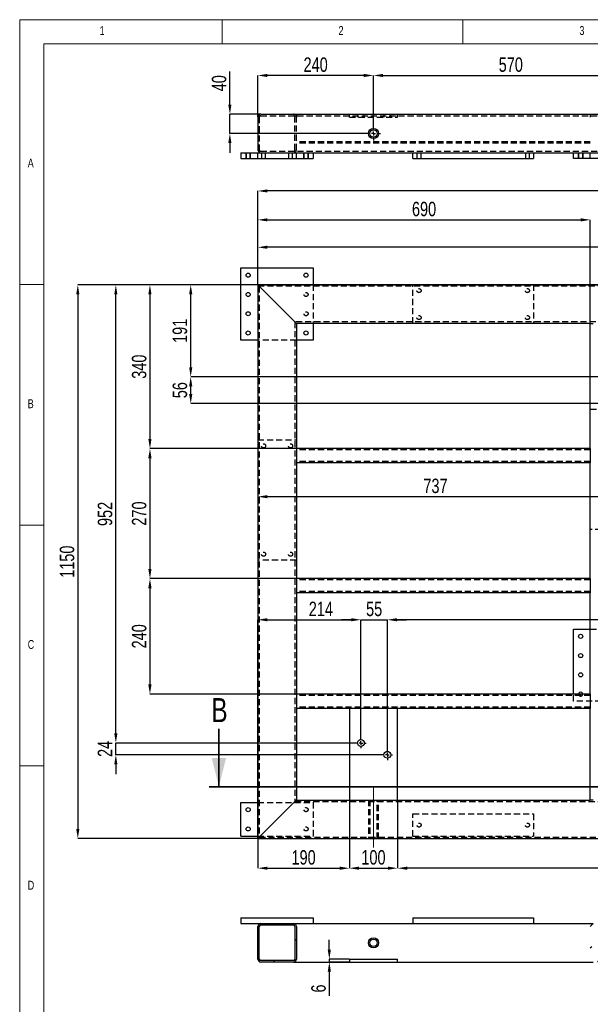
# Model space of a CAD drawing. Header units: millimetres. Extents: x 5 to 3649, y 4 to 418.
# Tile 4 of 105: x 5 to 123, y 211 to 415. Entities that reach past the tile are written whole.
import ezdxf

# ---------------------------------------------------------------- set-up
doc = ezdxf.new("R2010")
doc.units = ezdxf.units.MM
doc.header["$PDSIZE"] = -1
doc.linetypes.add('CENTERX2', pattern=[20.32, 12.7, -2.54, 2.54, -2.54])
doc.linetypes.add('HIDDEN', pattern=[1.905, 1.27, -0.635])
for name, color, linetype in [('COTES', 1, 'Continuous'), ('NOTES', 6, 'Continuous'), ('TRAIT-FINS', 9, 'Continuous'), ('TRAIT-MIXTES', 3, 'CENTERX2'), ('TRAIT-TIRET', 2, 'HIDDEN')]:
    doc.layers.add(name, color=color, linetype=linetype)
doc.layers.add('TRAIT-FORT', color=4, linetype='Continuous', lineweight=25)
doc.styles.add('SLDTEXTSTYLE0', font='TXT', dxfattribs={"width": 0.75})
doc.dimstyles.new('SLDDIMSTYLE0', dxfattribs={"dimtxt": 3, "dimasz": 2, "dimexe": 0, "dimexo": 0.0625, "dimgap": 0.75, "dimtad": 1, "dimdec": 0, "dimlfac": 10, "dimrnd": 1e-09, "dimzin": 12, "dimdsep": 46, "dimtxsty": 'SLDTEXTSTYLE0', "dimsah": 1, "dimcen": 0.09, "dimadec": 0, "dimazin": 3, "dimtfac": 1, "dimtdec": 0, "dimtofl": 0, "dimtmove": 0, "dimatfit": 3, "dimfxl": 1, "dimfrac": 2, "dimtolj": 1, "dimtzin": 12, "dimarcsym": 0})
doc.dimstyles.new('SLDDIMSTYLE1', dxfattribs={"dimtxt": 3, "dimasz": 2, "dimexe": 0, "dimexo": 0.0625, "dimgap": 0.75, "dimtad": 1, "dimdec": 0, "dimlfac": 10, "dimrnd": 1e-09, "dimzin": 12, "dimdsep": 46, "dimtxsty": 'SLDTEXTSTYLE0', "dimsah": 1, "dimcen": 0.09, "dimadec": 0, "dimazin": 3, "dimtfac": 1, "dimtdec": 0, "dimtmove": 0, "dimatfit": 0, "dimfxl": 1, "dimfrac": 2, "dimtolj": 1, "dimtzin": 12, "dimarcsym": 0})
pattern_1 = [(45, (0, 0), (-13.4704, 13.4704), []), (45, (4.49, 2e-323), (-13.4704, 13.4704), []), (45, (8.98, 4e-323), (-13.4704, 13.4704), []), (45, (13.47, 6e-323), (-13.4704, 13.4704), [])]

# ---------------------------------------------------------------- blocks, each defined once
blk = doc.blocks.new('_D')
at = {"layer": 'COTES', "color": 0, "lineweight": -2, "transparency": 16777216}
for p, q in [((54.36, 359.93), (17.06, 359.93)), ((17.06, 357.93), (17.06, 246.93)), ((54.36, 244.93), (17.06, 244.93))]:
    blk.add_line(p, q, dxfattribs=at)
at = {"layer": 'COTES', "color": 0, "transparency": 16777216}
for points in [[(16.72, 357.93), (17.39, 357.93), (17.06, 359.93)], [(16.72, 246.93), (17.39, 246.93), (17.06, 244.93)]]:
    blk.add_solid(points, dxfattribs=at)
at = {"layer": 'Defpoints', "color": 0, "transparency": 16777216}
for p in [(54.42, 359.93), (17.06, 244.93), (54.42, 244.93)]:
    blk.add_point(p, dxfattribs=at)
at = {"layer": 'COTES', "color": 0, "transparency": 16777216, "insert": (13.31, 302.43), "char_height": 3, "attachment_point": 2, "rotation": 90, "style": 'SLDTEXTSTYLE0'}
blk.add_mtext('\\A1;1150', dxfattribs=at)
blk = doc.blocks.new('_D_1')
at = {"layer": 'COTES', "color": 0, "lineweight": -2, "transparency": 16777216}
for p, q in [((54.36, 359.93), (32.03, 359.93)), ((32.03, 357.93), (32.03, 327.93)), ((62.36, 325.93), (32.03, 325.93))]:
    blk.add_line(p, q, dxfattribs=at)
at = {"layer": 'COTES', "color": 0, "transparency": 16777216}
for points in [[(31.69, 357.93), (32.36, 357.93), (32.03, 359.93)], [(31.69, 327.93), (32.36, 327.93), (32.03, 325.93)]]:
    blk.add_solid(points, dxfattribs=at)
at = {"layer": 'Defpoints', "color": 0, "transparency": 16777216}
for p in [(54.42, 359.93), (32.03, 325.93), (62.42, 325.93)]:
    blk.add_point(p, dxfattribs=at)
at = {"layer": 'COTES', "color": 0, "transparency": 16777216, "insert": (28.28, 342.93), "char_height": 3, "attachment_point": 2, "rotation": 90, "style": 'SLDTEXTSTYLE0'}
blk.add_mtext('\\A1;340', dxfattribs=at)
blk = doc.blocks.new('_D_2')
at = {"layer": 'COTES', "color": 0, "lineweight": -2, "transparency": 16777216}
for p, q in [((62.36, 325.93), (32.03, 325.93)), ((32.03, 323.93), (32.03, 300.93)), ((62.36, 298.93), (32.03, 298.93))]:
    blk.add_line(p, q, dxfattribs=at)
at = {"layer": 'COTES', "color": 0, "transparency": 16777216}
for points in [[(31.69, 323.93), (32.36, 323.93), (32.03, 325.93)], [(31.69, 300.93), (32.36, 300.93), (32.03, 298.93)]]:
    blk.add_solid(points, dxfattribs=at)
at = {"layer": 'Defpoints', "color": 0, "transparency": 16777216}
for p in [(62.42, 325.93), (32.03, 298.93), (62.42, 298.93)]:
    blk.add_point(p, dxfattribs=at)
at = {"layer": 'COTES', "color": 0, "transparency": 16777216, "insert": (28.28, 312.43), "char_height": 3, "attachment_point": 2, "rotation": 90, "style": 'SLDTEXTSTYLE0'}
blk.add_mtext('\\A1;270', dxfattribs=at)
blk = doc.blocks.new('_D_3')
at = {"layer": 'COTES', "color": 0, "lineweight": -2, "transparency": 16777216}
for p, q in [((62.36, 298.93), (32.03, 298.93)), ((32.03, 296.93), (32.03, 276.93)), ((62.36, 274.93), (32.03, 274.93))]:
    blk.add_line(p, q, dxfattribs=at)
at = {"layer": 'COTES', "color": 0, "transparency": 16777216}
for points in [[(31.69, 296.93), (32.36, 296.93), (32.03, 298.93)], [(31.69, 276.93), (32.36, 276.93), (32.03, 274.93)]]:
    blk.add_solid(points, dxfattribs=at)
at = {"layer": 'Defpoints', "color": 0, "transparency": 16777216}
for p in [(62.42, 298.93), (32.03, 274.93), (62.42, 274.93)]:
    blk.add_point(p, dxfattribs=at)
at = {"layer": 'COTES', "color": 0, "transparency": 16777216, "insert": (28.28, 286.93), "char_height": 3, "attachment_point": 2, "rotation": 90, "style": 'SLDTEXTSTYLE0'}
blk.add_mtext('\\A1;240', dxfattribs=at)
blk = doc.blocks.new('_D_5')
at = {"layer": 'COTES', "color": 0, "lineweight": -2, "transparency": 16777216}
for p, q in [((54.42, 359.99), (54.42, 379.43)), ((267.42, 379.43), (56.42, 379.43)), ((269.42, 359.99), (269.42, 379.43))]:
    blk.add_line(p, q, dxfattribs=at)
at = {"layer": 'COTES', "color": 0, "transparency": 16777216}
for points in [[(56.42, 379.76), (56.42, 379.1), (54.42, 379.43)], [(267.42, 379.76), (267.42, 379.1), (269.42, 379.43)]]:
    blk.add_solid(points, dxfattribs=at)
at = {"layer": 'Defpoints', "color": 0, "transparency": 16777216}
for p in [(54.42, 379.43), (54.42, 359.93), (269.42, 359.93)]:
    blk.add_point(p, dxfattribs=at)
at = {"layer": 'COTES', "color": 0, "transparency": 16777216, "insert": (161.92, 383.18), "char_height": 3, "attachment_point": 2, "style": 'SLDTEXTSTYLE0'}
blk.add_mtext('\\A1;2150', dxfattribs=at)
blk = doc.blocks.new('_D_6')
at = {"layer": 'COTES', "color": 0, "lineweight": -2, "transparency": 16777216}
for p, q in [((54.42, 359.99), (54.42, 373.43)), ((56.42, 373.43), (121.42, 373.43)), ((123.42, 351.99), (123.42, 373.43))]:
    blk.add_line(p, q, dxfattribs=at)
at = {"layer": 'COTES', "color": 0, "transparency": 16777216}
for points in [[(56.42, 373.76), (56.42, 373.1), (54.42, 373.43)], [(121.42, 373.76), (121.42, 373.1), (123.42, 373.43)]]:
    blk.add_solid(points, dxfattribs=at)
at = {"layer": 'Defpoints', "color": 0, "transparency": 16777216}
for p in [(123.42, 373.43), (54.42, 359.93), (123.42, 351.93)]:
    blk.add_point(p, dxfattribs=at)
at = {"layer": 'COTES', "color": 0, "transparency": 16777216, "insert": (88.92, 377.18), "char_height": 3, "attachment_point": 2, "style": 'SLDTEXTSTYLE0'}
blk.add_mtext('\\A1;690', dxfattribs=at)
blk = doc.blocks.new('_D_8')
at = {"layer": 'COTES', "color": 0, "lineweight": -2, "transparency": 16777216}
for p, q in [((73.42, 252.87), (73.42, 238.77)), ((83.42, 252.87), (83.42, 238.77)), ((75.42, 238.77), (81.42, 238.77))]:
    blk.add_line(p, q, dxfattribs=at)
at = {"layer": 'COTES', "color": 0, "transparency": 16777216}
for points in [[(75.42, 239.1), (75.42, 238.44), (73.42, 238.77)], [(81.42, 239.1), (81.42, 238.44), (83.42, 238.77)]]:
    blk.add_solid(points, dxfattribs=at)
at = {"layer": 'Defpoints', "color": 0, "transparency": 16777216}
for p in [(73.42, 252.93), (83.42, 252.93), (83.42, 238.77)]:
    blk.add_point(p, dxfattribs=at)
at = {"layer": 'COTES', "color": 0, "transparency": 16777216, "insert": (78.42, 242.52), "char_height": 3, "attachment_point": 2, "style": 'SLDTEXTSTYLE0'}
blk.add_mtext('\\A1;100', dxfattribs=at)
blk = doc.blocks.new('_D_10')
at = {"layer": 'COTES', "color": 0, "lineweight": -2, "transparency": 16777216}
for p, q in [((83.42, 252.87), (83.42, 238.77)), ((219.42, 252.87), (219.42, 238.77)), ((217.42, 238.77), (85.42, 238.77))]:
    blk.add_line(p, q, dxfattribs=at)
at = {"layer": 'COTES', "color": 0, "transparency": 16777216}
for points in [[(85.42, 239.1), (85.42, 238.44), (83.42, 238.77)], [(217.42, 239.1), (217.42, 238.44), (219.42, 238.77)]]:
    blk.add_solid(points, dxfattribs=at)
at = {"layer": 'Defpoints', "color": 0, "transparency": 16777216}
for p in [(83.42, 252.93), (219.42, 252.93), (83.42, 238.77)]:
    blk.add_point(p, dxfattribs=at)
at = {"layer": 'COTES', "color": 0, "transparency": 16777216, "insert": (151.42, 242.52), "char_height": 3, "attachment_point": 2, "style": 'SLDTEXTSTYLE0'}
blk.add_mtext('\\A1;1360', dxfattribs=at)
blk = doc.blocks.new('_D_11')
at = {"layer": 'COTES', "color": 0, "lineweight": -2, "transparency": 16777216}
for p, q in [((73.42, 252.87), (73.42, 238.77)), ((54.42, 244.87), (54.42, 238.77)), ((56.42, 238.77), (71.42, 238.77))]:
    blk.add_line(p, q, dxfattribs=at)
at = {"layer": 'COTES', "color": 0, "transparency": 16777216}
for points in [[(56.42, 239.1), (56.42, 238.44), (54.42, 238.77)], [(71.42, 239.1), (71.42, 238.44), (73.42, 238.77)]]:
    blk.add_solid(points, dxfattribs=at)
at = {"layer": 'Defpoints', "color": 0, "transparency": 16777216}
for p in [(73.42, 252.93), (54.42, 244.93), (73.42, 238.77)]:
    blk.add_point(p, dxfattribs=at)
at = {"layer": 'COTES', "color": 0, "transparency": 16777216, "insert": (63.92, 242.52), "char_height": 3, "attachment_point": 2, "style": 'SLDTEXTSTYLE0'}
blk.add_mtext('\\A1;190', dxfattribs=at)
blk = doc.blocks.new('_D_13')
at = {"layer": 'COTES', "color": 0, "lineweight": -2, "transparency": 16777216}
for p, q in [((54.48, 359.93), (143.37, 359.93)), ((143.37, 309.55), (143.37, 357.93)), ((128.22, 307.55), (143.37, 307.55))]:
    blk.add_line(p, q, dxfattribs=at)
at = {"layer": 'COTES', "color": 0, "transparency": 16777216}
for points in [[(143.03, 357.93), (143.7, 357.93), (143.37, 359.93)], [(143.03, 309.55), (143.7, 309.55), (143.37, 307.55)]]:
    blk.add_solid(points, dxfattribs=at)
at = {"layer": 'Defpoints', "color": 0, "transparency": 16777216}
for p in [(54.42, 359.93), (143.37, 359.93), (128.16, 307.55)]:
    blk.add_point(p, dxfattribs=at)
at = {"layer": 'COTES', "color": 0, "transparency": 16777216, "insert": (139.62, 315.93), "char_height": 3, "attachment_point": 2, "rotation": 90, "style": 'SLDTEXTSTYLE0'}
blk.add_mtext('\\A1;524', dxfattribs=at)
blk = doc.blocks.new('_D_14')
at = {"layer": 'COTES', "color": 0, "lineweight": -2, "transparency": 16777216}
for p, q in [((54.36, 359.93), (40.49, 359.93)), ((40.49, 342.83), (40.49, 357.93)), ((193.36, 340.83), (40.49, 340.83))]:
    blk.add_line(p, q, dxfattribs=at)
at = {"layer": 'COTES', "color": 0, "transparency": 16777216}
for points in [[(40.16, 357.93), (40.83, 357.93), (40.49, 359.93)], [(40.16, 342.83), (40.83, 342.83), (40.49, 340.83)]]:
    blk.add_solid(points, dxfattribs=at)
at = {"layer": 'Defpoints', "color": 0, "transparency": 16777216}
for p in [(40.49, 359.93), (54.42, 359.93), (193.42, 340.83)]:
    blk.add_point(p, dxfattribs=at)
at = {"layer": 'COTES', "color": 0, "transparency": 16777216, "insert": (36.74, 350.38), "char_height": 3, "attachment_point": 2, "rotation": 90, "style": 'SLDTEXTSTYLE0'}
blk.add_mtext('\\A1;191', dxfattribs=at)
blk = doc.blocks.new('_D_15')
at = {"layer": 'COTES', "color": 0, "lineweight": -2, "transparency": 16777216}
for p, q in [((193.36, 340.83), (40.49, 340.83)), ((40.49, 337.27), (40.49, 338.83)), ((195.61, 335.27), (40.49, 335.27))]:
    blk.add_line(p, q, dxfattribs=at)
at = {"layer": 'COTES', "color": 0, "transparency": 16777216}
for points in [[(40.16, 338.83), (40.83, 338.83), (40.49, 340.83)], [(40.16, 337.27), (40.83, 337.27), (40.49, 335.27)]]:
    blk.add_solid(points, dxfattribs=at)
at = {"layer": 'Defpoints', "color": 0, "transparency": 16777216}
for p in [(40.49, 340.83), (193.42, 340.83), (195.67, 335.27)]:
    blk.add_point(p, dxfattribs=at)
at = {"layer": 'COTES', "color": 0, "transparency": 16777216, "insert": (36.74, 338.05), "char_height": 3, "attachment_point": 2, "rotation": 90, "style": 'SLDTEXTSTYLE0'}
blk.add_mtext('\\A1;56', dxfattribs=at)
blk = doc.blocks.new('_D_16')
at = {"layer": 'COTES', "color": 0, "lineweight": -2, "transparency": 16777216}
for p, q in [((54.36, 359.93), (24.95, 359.93)), ((24.95, 266.77), (24.95, 357.93)), ((74.66, 264.77), (24.95, 264.77))]:
    blk.add_line(p, q, dxfattribs=at)
at = {"layer": 'COTES', "color": 0, "transparency": 16777216}
for points in [[(24.62, 357.93), (25.28, 357.93), (24.95, 359.93)], [(24.62, 266.77), (25.28, 266.77), (24.95, 264.77)]]:
    blk.add_solid(points, dxfattribs=at)
at = {"layer": 'Defpoints', "color": 0, "transparency": 16777216}
for p in [(24.95, 359.93), (54.42, 359.93), (74.72, 264.77)]:
    blk.add_point(p, dxfattribs=at)
at = {"layer": 'COTES', "color": 0, "transparency": 16777216, "insert": (21.2, 312.35), "char_height": 3, "attachment_point": 2, "rotation": 90, "style": 'SLDTEXTSTYLE0'}
blk.add_mtext('\\A1;952', dxfattribs=at)
blk = doc.blocks.new('_D_17')
at = {"layer": 'COTES', "color": 0, "lineweight": -2, "transparency": 16777216}
for p, q in [((24.95, 266.77), (24.95, 268.77)), ((74.66, 264.77), (24.95, 264.77)), ((24.95, 262.33), (24.95, 264.77)), ((80.14, 262.33), (24.95, 262.33)), ((24.95, 260.33), (24.95, 258.33))]:
    blk.add_line(p, q, dxfattribs=at)
at = {"layer": 'COTES', "color": 0, "transparency": 16777216}
for points in [[(24.62, 266.77), (25.28, 266.77), (24.95, 264.77)], [(24.62, 260.33), (25.28, 260.33), (24.95, 262.33)]]:
    blk.add_solid(points, dxfattribs=at)
at = {"layer": 'Defpoints', "color": 0, "transparency": 16777216}
for p in [(24.95, 264.77), (74.72, 264.77), (80.2, 262.33)]:
    blk.add_point(p, dxfattribs=at)
at = {"layer": 'COTES', "color": 0, "transparency": 16777216, "insert": (21.2, 263.55), "char_height": 3, "attachment_point": 2, "rotation": 90, "style": 'SLDTEXTSTYLE0'}
blk.add_mtext('\\A1;24', dxfattribs=at)
blk = doc.blocks.new('_D_21')
at = {"layer": 'COTES', "color": 0, "lineweight": -2, "transparency": 16777216}
for p, q in [((73.82, 290.37), (71.82, 290.37)), ((75.82, 265.94), (75.82, 290.37)), ((75.82, 290.37), (81.3, 290.37)), ((81.3, 263.5), (81.3, 290.37)), ((83.3, 290.37), (85.3, 290.37))]:
    blk.add_line(p, q, dxfattribs=at)
at = {"layer": 'COTES', "color": 0, "transparency": 16777216}
for points in [[(73.82, 290.7), (73.82, 290.04), (75.82, 290.37)], [(83.3, 290.7), (83.3, 290.04), (81.3, 290.37)]]:
    blk.add_solid(points, dxfattribs=at)
at = {"layer": 'Defpoints', "color": 0, "transparency": 16777216}
for p in [(81.3, 290.37), (75.82, 265.87), (81.3, 263.43)]:
    blk.add_point(p, dxfattribs=at)
at = {"layer": 'COTES', "color": 0, "transparency": 16777216, "insert": (78.56, 294.12), "char_height": 3, "attachment_point": 2, "style": 'SLDTEXTSTYLE0'}
blk.add_mtext('\\A1;55', dxfattribs=at)
blk = doc.blocks.new('_D_22')
at = {"layer": 'COTES', "color": 0, "lineweight": -2, "transparency": 16777216}
for p, q in [((54.42, 244.99), (54.42, 290.37)), ((56.42, 290.37), (73.82, 290.37)), ((75.82, 265.94), (75.82, 290.37))]:
    blk.add_line(p, q, dxfattribs=at)
at = {"layer": 'COTES', "color": 0, "transparency": 16777216}
for points in [[(56.42, 290.7), (56.42, 290.04), (54.42, 290.37)], [(73.82, 290.7), (73.82, 290.04), (75.82, 290.37)]]:
    blk.add_solid(points, dxfattribs=at)
at = {"layer": 'Defpoints', "color": 0, "transparency": 16777216}
for p in [(75.82, 290.37), (75.82, 265.87), (54.42, 244.93)]:
    blk.add_point(p, dxfattribs=at)
at = {"layer": 'COTES', "color": 0, "transparency": 16777216, "insert": (67.5, 294.12), "char_height": 3, "attachment_point": 2, "style": 'SLDTEXTSTYLE0'}
blk.add_mtext('\\A1;214', dxfattribs=at)
blk = doc.blocks.new('_D_24')
at = {"layer": 'COTES', "color": 0, "lineweight": -2, "transparency": 16777216}
for p, q in [((81.3, 263.5), (81.3, 290.37)), ((221.74, 290.37), (83.3, 290.37)), ((223.74, 269.67), (223.74, 290.37))]:
    blk.add_line(p, q, dxfattribs=at)
at = {"layer": 'COTES', "color": 0, "transparency": 16777216}
for points in [[(83.3, 290.7), (83.3, 290.04), (81.3, 290.37)], [(221.74, 290.7), (221.74, 290.04), (223.74, 290.37)]]:
    blk.add_solid(points, dxfattribs=at)
at = {"layer": 'Defpoints', "color": 0, "transparency": 16777216}
for p in [(81.3, 290.37), (223.74, 269.61), (81.3, 263.43)]:
    blk.add_point(p, dxfattribs=at)
at = {"layer": 'COTES', "color": 0, "transparency": 16777216, "insert": (152.52, 294.12), "char_height": 3, "attachment_point": 2, "style": 'SLDTEXTSTYLE0'}
blk.add_mtext('\\A1;1424', dxfattribs=at)
blk = doc.blocks.new('_D_25')
at = {"layer": 'COTES', "color": 0, "lineweight": -2, "transparency": 16777216}
for p, q in [((54.42, 359.87), (54.42, 315.93)), ((126.16, 315.93), (56.42, 315.93)), ((128.16, 307.61), (128.16, 315.93))]:
    blk.add_line(p, q, dxfattribs=at)
at = {"layer": 'COTES', "color": 0, "transparency": 16777216}
for points in [[(56.42, 316.26), (56.42, 315.6), (54.42, 315.93)], [(126.16, 316.26), (126.16, 315.6), (128.16, 315.93)]]:
    blk.add_solid(points, dxfattribs=at)
at = {"layer": 'Defpoints', "color": 0, "transparency": 16777216}
for p in [(54.42, 359.93), (54.42, 315.93), (128.16, 307.55)]:
    blk.add_point(p, dxfattribs=at)
at = {"layer": 'COTES', "color": 0, "transparency": 16777216, "insert": (91.29, 319.68), "char_height": 3, "attachment_point": 2, "style": 'SLDTEXTSTYLE0'}
blk.add_mtext('\\A1;737', dxfattribs=at)
blk = doc.blocks.new('_D_27')
at = {"layer": 'COTES', "color": 0, "lineweight": -2, "transparency": 16777216}
for p, q in [((54.42, 359.99), (54.42, 367.73)), ((192.52, 367.73), (56.42, 367.73)), ((194.52, 341.99), (194.52, 367.73))]:
    blk.add_line(p, q, dxfattribs=at)
at = {"layer": 'COTES', "color": 0, "transparency": 16777216}
for points in [[(56.42, 368.07), (56.42, 367.4), (54.42, 367.73)], [(192.52, 368.07), (192.52, 367.4), (194.52, 367.73)]]:
    blk.add_solid(points, dxfattribs=at)
at = {"layer": 'Defpoints', "color": 0, "transparency": 16777216}
for p in [(54.42, 367.73), (54.42, 359.93), (194.52, 341.93)]:
    blk.add_point(p, dxfattribs=at)
at = {"layer": 'COTES', "color": 0, "transparency": 16777216, "insert": (138.27, 371.48), "char_height": 3, "attachment_point": 2, "style": 'SLDTEXTSTYLE0'}
blk.add_mtext('\\A1;1401', dxfattribs=at)
blk = doc.blocks.new('SW_CENTERMARKSYMBOL_1')
at = {"layer": 'TRAIT-MIXTES', "color": 0}
for p, q in [((-0.8, 0), (-1.1, 0)), ((0, 0), (-0.4, 0)), ((0, 0.8), (0, 1.1)), ((0, 0), (0, 0.4)), ((0, 0), (0, -0.4)), ((0, 0), (0.4, 0)), ((0.8, 0), (1.1, 0)), ((0, -0.8), (0, -1.1))]:
    blk.add_line(p, q, dxfattribs=at)
blk = doc.blocks.new('SW_CENTERMARKSYMBOL_2')
at = {"layer": 'TRAIT-MIXTES', "color": 0}
for p, q in [((-0.8, 0), (-1.1, 0)), ((0, 0), (-0.4, 0)), ((0, 0.8), (0, 1.1)), ((0, 0), (0, 0.4)), ((0, 0), (0, -0.4)), ((0, 0), (0.4, 0)), ((0.8, 0), (1.1, 0)), ((0, -0.8), (0, -1.1))]:
    blk.add_line(p, q, dxfattribs=at)
blk = doc.blocks.new('_D_83')
at = {"layer": 'COTES', "color": 0, "lineweight": -2, "transparency": 16777216}
for p, q in [((54.42, 394.83), (54.42, 403.42)), ((76.42, 403.42), (56.42, 403.42)), ((78.42, 392.88), (78.42, 403.42))]:
    blk.add_line(p, q, dxfattribs=at)
at = {"layer": 'COTES', "color": 0, "transparency": 16777216}
for points in [[(56.42, 403.75), (56.42, 403.08), (54.42, 403.42)], [(76.42, 403.75), (76.42, 403.08), (78.42, 403.42)]]:
    blk.add_solid(points, dxfattribs=at)
at = {"layer": 'Defpoints', "color": 0, "transparency": 16777216}
for p in [(54.42, 403.42), (54.42, 394.76), (78.42, 392.81)]:
    blk.add_point(p, dxfattribs=at)
at = {"layer": 'COTES', "color": 0, "transparency": 16777216, "insert": (66.42, 407.17), "char_height": 3, "attachment_point": 2, "style": 'SLDTEXTSTYLE0'}
blk.add_mtext('\\A1;240', dxfattribs=at)
blk = doc.blocks.new('_D_84')
at = {"layer": 'COTES', "color": 0, "lineweight": -2, "transparency": 16777216}
for p, q in [((78.42, 392.88), (78.42, 403.42)), ((80.42, 403.42), (133.42, 403.42)), ((135.42, 392.88), (135.42, 403.42))]:
    blk.add_line(p, q, dxfattribs=at)
at = {"layer": 'COTES', "color": 0, "transparency": 16777216}
for points in [[(80.42, 403.75), (80.42, 403.08), (78.42, 403.42)], [(133.42, 403.75), (133.42, 403.08), (135.42, 403.42)]]:
    blk.add_solid(points, dxfattribs=at)
at = {"layer": 'Defpoints', "color": 0, "transparency": 16777216}
for p in [(135.42, 403.42), (78.42, 392.81), (135.42, 392.81)]:
    blk.add_point(p, dxfattribs=at)
at = {"layer": 'COTES', "color": 0, "transparency": 16777216, "insert": (106.92, 407.17), "char_height": 3, "attachment_point": 2, "style": 'SLDTEXTSTYLE0'}
blk.add_mtext('\\A1;570', dxfattribs=at)
blk = doc.blocks.new('_D_87')
at = {"layer": 'COTES', "color": 0, "lineweight": -2, "transparency": 16777216}
for p, q in [((48.62, 397.36), (48.62, 404.24)), ((54.96, 395.36), (48.62, 395.36)), ((48.62, 391.36), (48.62, 395.36)), ((76.91, 391.36), (48.62, 391.36)), ((48.62, 389.36), (48.62, 387.36))]:
    blk.add_line(p, q, dxfattribs=at)
at = {"layer": 'COTES', "color": 0, "transparency": 16777216}
for points in [[(48.28, 397.36), (48.95, 397.36), (48.62, 395.36)], [(48.28, 389.36), (48.95, 389.36), (48.62, 391.36)]]:
    blk.add_solid(points, dxfattribs=at)
at = {"layer": 'Defpoints', "color": 0, "transparency": 16777216}
for p in [(48.62, 395.36), (55.02, 395.36), (76.97, 391.36)]:
    blk.add_point(p, dxfattribs=at)
at = {"layer": 'COTES', "color": 0, "transparency": 16777216, "insert": (44.87, 401.8), "char_height": 3, "attachment_point": 2, "rotation": 90, "style": 'SLDTEXTSTYLE0'}
blk.add_mtext('\\A1;40', dxfattribs=at)
blk = doc.blocks.new('SW_CENTERMARKSYMBOL_96')
at = {"layer": 'TRAIT-MIXTES', "color": 0}
for p, q in [((0, 0), (-0.4, 0)), ((0, 0.8), (0, 1.45)), ((0, 0), (0, 0.4)), ((0, 0), (0, 0.4)), ((0, 0), (0, -0.4)), ((0, 0), (0.4, 0)), ((0.8, 0), (1.45, 0)), ((-0.8, 0), (-1.45, 0)), ((0, 0), (-0.4, 0)), ((0, 0), (0, -0.4)), ((0, 0), (0.4, 0)), ((0, -0.8), (0, -1.45))]:
    blk.add_line(p, q, dxfattribs=at)
blk = doc.blocks.new('_D_90')
at = {"layer": 'COTES', "color": 0, "lineweight": -2, "transparency": 16777216}
for p, q in [((69.26, 221.88), (69.26, 223.88)), ((73.36, 219.88), (69.26, 219.88)), ((69.26, 219.88), (69.26, 219.28)), ((73.36, 219.28), (69.26, 219.28)), ((69.26, 217.28), (69.26, 212.28))]:
    blk.add_line(p, q, dxfattribs=at)
at = {"layer": 'COTES', "color": 0, "transparency": 16777216}
for points in [[(68.92, 221.88), (69.59, 221.88), (69.26, 219.88)], [(68.92, 217.28), (69.59, 217.28), (69.26, 219.28)]]:
    blk.add_solid(points, dxfattribs=at)
at = {"layer": 'Defpoints', "color": 0, "transparency": 16777216}
for p in [(69.26, 219.28), (73.42, 219.88), (73.42, 219.28)]:
    blk.add_point(p, dxfattribs=at)
at = {"layer": 'COTES', "color": 0, "transparency": 16777216, "insert": (65.51, 213.78), "char_height": 3, "attachment_point": 2, "rotation": 90, "style": 'SLDTEXTSTYLE0'}
blk.add_mtext('\\A1;6', dxfattribs=at)

msp = doc.modelspace()

# ---------------------------------------------------------------- hatches: boundary and pattern name
at = {"layer": 'TRAIT-FINS'}
h = msp.add_hatch(dxfattribs=at)
h.set_pattern_fill('DIN 201 ACIER ET FONTE', color=256, style=0, pattern_type=2)
h.set_pattern_definition(pattern_1)
edge = h.paths.add_edge_path(flags=0)
edge.add_arc((61.820579, 219.875528), 0.6, 270, 360)
edge.add_line((62.420579, 219.875528), (62.420579, 226.675528))
edge.add_arc((61.820579, 226.675528), 0.6, 0, 90)
edge.add_line((61.820579, 227.275528), (55.020579, 227.275528))
edge.add_arc((55.020579, 226.675528), 0.6, 90, 180)
edge.add_line((54.420579, 226.675528), (54.420579, 219.875528))
edge.add_arc((55.020579, 219.875528), 0.6, 180, 270)
edge.add_line((55.020579, 219.275528), (61.820579, 219.275528))
edge = h.paths.add_edge_path(flags=0)
edge.add_line((62.120579, 226.675528), (62.120579, 219.875528))
edge.add_arc((61.820579, 219.875528), 0.3, 270, 360, ccw=False)
edge.add_line((61.820579, 219.575528), (55.020579, 219.575528))
edge.add_arc((55.020579, 219.875528), 0.3, 180, 270, ccw=False)
edge.add_line((54.720579, 219.875528), (54.720579, 226.675528))
edge.add_arc((55.020579, 226.675528), 0.3, 90, 180, ccw=False)
edge.add_line((55.020579, 226.975528), (61.820579, 226.975528))
edge.add_arc((61.820579, 226.675528), 0.3, 0, 90, ccw=False)
h = msp.add_hatch(dxfattribs=at)
h.set_pattern_fill('DIN 201 ACIER ET FONTE', color=256, style=0, pattern_type=2)
h.set_pattern_definition(pattern_1)
edge = h.paths.add_edge_path(flags=0)
edge.add_arc((124.020579, 219.875528), 0.6, 180, 270)
edge.add_line((124.020579, 219.275528), (130.820579, 219.275528))
edge.add_arc((130.820579, 219.875528), 0.6, 270, 360)
edge.add_line((131.420579, 219.875528), (131.420579, 226.675528))
edge.add_arc((130.820579, 226.675528), 0.6, 0, 90)
edge.add_line((130.820579, 227.275528), (124.020579, 227.275528))
edge.add_arc((124.020579, 226.675528), 0.6, 90, 180)
edge.add_line((123.420579, 226.675528), (123.420579, 219.875528))
edge = h.paths.add_edge_path(flags=0)
edge.add_line((130.820579, 219.575528), (124.020579, 219.575528))
edge.add_arc((124.020579, 219.875528), 0.3, 180, 270, ccw=False)
edge.add_line((123.720579, 219.875528), (123.720579, 226.675528))
edge.add_arc((124.020579, 226.675528), 0.3, 90, 180, ccw=False)
edge.add_line((124.020579, 226.975528), (130.820579, 226.975528))
edge.add_arc((130.820579, 226.675528), 0.3, 0, 90, ccw=False)
edge.add_line((131.120579, 226.675528), (131.120579, 219.875528))
edge.add_arc((130.820579, 219.875528), 0.3, 270, 360, ccw=False)
h = msp.add_hatch(dxfattribs=at)
h.set_pattern_fill('DIN 201 ACIER ET FONTE', color=256, style=0, pattern_type=2)
h.set_pattern_definition(pattern_1)
h.paths.add_polyline_path([(83.420579, 219.875528), (73.420579, 219.875528), (73.420579, 219.275528), (83.420579, 219.275528)], flags=0)

# ---------------------------------------------------------------- linework, layer by layer
at = {"lineweight": 18}
for p, q in [((589, 415), (5, 415)), ((5, 415), (5, 5)), ((47, 410), (47, 415)), ((97, 415), (97, 410)), ((584, 410), (10, 410)), ((10, 410), (10, 10)), ((10, 360), (5, 360)), ((5, 310), (10, 310)), ((10, 260), (5, 260))]:
    msp.add_line(p, q, dxfattribs=at)
at = {"lineweight": 35}
for p, q in [((46.34286, 267.690265), (46.34286, 255.690265)), ((278.977715, 255.690265), (44.34286, 255.690265))]:
    msp.add_line(p, q, dxfattribs=at)
msp.add_solid([(46.34286, 255.690265), (47.84286, 261.690265), (44.84286, 261.690265)], dxfattribs=at)
at = {"layer": 'TRAIT-FINS', "lineweight": 18}
for p, q in [((51.920579, 386.162558), (51.920579, 387.362558)), ((51.920579, 386.162558), (51.920579, 387.362558)), ((51.920579, 386.162558), (51.920579, 387.362558)), ((51.920579, 387.362558), (51.995579, 387.362558)), ((51.920579, 386.162558), (51.920579, 387.362558)), ((51.920579, 387.362558), (51.995579, 387.362558)), ((52.920579, 386.162558), (52.920579, 387.362558)), ((52.920579, 386.162558), (52.920579, 387.362558)), ((52.920579, 386.162558), (52.920579, 387.362558)), ((52.920579, 386.162558), (52.920579, 387.362558)), ((63.920579, 386.162558), (63.920579, 387.362558)), ((63.920579, 387.362558), (63.995579, 387.362558)), ((63.920579, 386.162558), (63.920579, 387.362558)), ((63.920579, 387.362558), (63.995579, 387.362558)), ((63.920579, 386.162558), (63.920579, 387.362558)), ((63.920579, 387.362558), (63.995579, 387.362558)), ((63.920579, 386.162558), (63.920579, 387.362558)), ((63.920579, 387.362558), (63.995579, 387.362558)), ((64.920579, 386.162558), (64.920579, 387.362558)), ((64.920579, 386.162558), (64.920579, 387.362558)), ((64.920579, 386.162558), (64.920579, 387.362558)), ((64.920579, 386.162558), (64.920579, 387.362558)), ((120.920579, 386.162558), (120.920579, 387.362558)), ((120.920579, 387.362558), (120.995579, 387.362558)), ((120.920579, 386.162558), (120.920579, 387.362558)), ((120.920579, 387.362558), (120.995579, 387.362558)), ((121.920579, 386.162558), (121.920579, 387.362558)), ((121.920579, 386.162558), (121.920579, 387.362558))]:
    msp.add_line(p, q, dxfattribs=at)
at = {"layer": 'TRAIT-FORT', "lineweight": 25}
for p, q in [((54.420579, 394.762558), (54.420579, 387.962558)), ((55.020579, 395.362558), (268.820579, 395.362558)), ((50.920579, 387.362558), (65.920579, 387.362558)), ((50.920579, 387.362558), (50.920579, 386.162558)), ((65.920579, 387.362558), (86.620579, 387.362558)), ((65.920579, 387.362558), (65.920579, 386.162558)), ((86.620579, 386.162558), (86.620579, 387.362558)), ((86.620579, 387.362558), (111.620579, 387.362558)), ((111.620579, 387.362558), (141.920579, 387.362558)), ((111.620579, 387.362558), (111.620579, 386.162558)), ((119.920579, 386.162558), (119.920579, 387.362558)), ((50.920579, 386.162558), (65.920579, 386.162558)), ((86.620579, 386.162558), (111.620579, 386.162558)), ((134.920579, 386.162558), (119.920579, 386.162558)), ((50.920579, 363.429216), (65.920578, 363.429216)), ((50.920579, 348.429444), (50.920579, 363.429216)), ((65.920578, 363.429216), (65.920578, 359.929231)), ((269.420581, 359.929231), (54.420579, 359.929231)), ((54.420579, 359.929231), (54.420579, 244.92946)), ((61.820579, 352.529481), (55.020579, 359.329179)), ((123.420577, 351.929429), (62.420579, 351.929429)), ((62.420579, 351.929429), (62.420579, 325.929216)), ((65.920578, 351.929429), (65.920578, 348.429444)), ((123.420577, 325.929216), (123.420577, 351.929429)), ((123.420577, 351.929429), (124.020581, 351.929429)), ((54.420579, 348.429444), (50.920579, 348.429444)), ((65.920578, 348.429444), (62.420579, 348.429444)), ((123.420577, 325.929216), (62.420579, 325.929216)), ((62.420579, 325.929216), (62.420579, 325.329164)), ((62.420579, 325.329164), (62.420579, 323.529008)), ((123.420577, 325.929216), (123.420577, 325.329164)), ((123.420577, 325.329164), (123.420577, 323.529008)), ((62.420579, 323.529008), (62.420579, 322.928956)), ((123.420577, 323.529008), (123.420577, 322.928956)), ((62.420579, 322.928956), (62.420579, 298.92917)), ((123.420577, 322.928956), (62.420579, 322.928956)), ((123.420577, 298.92917), (123.420577, 322.928956)), ((123.420577, 298.92917), (62.420579, 298.92917)), ((62.420579, 298.92917), (62.420579, 298.329118)), ((123.420577, 298.92917), (123.420577, 298.329118)), ((62.420579, 298.329118), (62.420579, 296.528962)), ((62.420579, 296.528962), (62.420579, 295.92891)), ((123.420577, 298.329118), (123.420577, 296.528962)), ((123.420577, 296.528962), (123.420577, 295.92891)), ((62.420579, 295.92891), (62.420579, 274.929002)), ((123.420577, 295.92891), (62.420579, 295.92891)), ((123.420577, 274.929002), (123.420577, 295.92891)), ((119.920581, 274.929002), (119.920581, 288.429216)), ((119.920581, 288.429216), (123.420577, 288.429216)), ((123.420577, 274.929002), (62.420579, 274.929002)), ((62.420579, 274.929002), (62.420579, 274.32895)), ((62.420579, 274.32895), (62.420579, 272.529176)), ((123.420577, 274.929002), (123.420577, 274.32895)), ((123.420577, 274.32895), (123.420577, 272.529176)), ((62.420579, 272.529176), (62.420579, 271.929124)), ((123.420577, 272.529176), (123.420577, 271.929124)), ((62.420579, 271.929124), (62.420579, 252.929261)), ((73.42058, 271.929124), (62.420579, 271.929124)), ((83.42058, 271.929124), (73.42058, 271.929124)), ((73.42058, 271.929124), (73.42058, 252.929261)), ((123.420577, 271.929124), (83.42058, 271.929124)), ((83.42058, 252.929261), (83.42058, 271.929124)), ((123.420577, 252.929261), (123.420577, 271.929124)), ((50.920579, 252.429155), (54.420579, 252.429155)), ((50.920579, 245.429185), (50.920579, 252.429155)), ((61.820579, 252.329209), (55.020579, 245.529512)), ((62.420579, 252.929261), (73.42058, 252.929261)), ((73.42058, 252.929261), (83.42058, 252.929261)), ((83.42058, 252.929261), (123.420577, 252.929261)), ((124.020581, 252.929261), (123.420577, 252.929261)), ((50.920579, 245.429185), (54.420579, 245.429185)), ((54.420579, 244.92946), (269.420581, 244.92946)), ((50.920579, 228.475528), (65.920579, 228.475528)), ((50.920579, 228.475528), (50.920579, 227.275528)), ((50.920579, 227.275528), (55.020579, 227.275528)), ((55.020579, 227.275528), (61.820579, 227.275528)), ((61.920579, 227.275528), (65.920579, 227.275528)), ((65.920579, 228.475528), (65.920579, 227.275528)), ((65.920579, 227.275528), (124.020579, 227.275528)), ((86.620579, 228.475528), (86.620579, 227.275528)), ((86.620579, 228.475528), (111.620579, 228.475528)), ((111.620579, 228.475528), (111.620579, 227.275528)), ((54.420579, 219.875528), (54.420579, 226.675528)), ((54.720579, 219.875528), (54.720579, 226.675528)), ((55.020579, 226.975528), (61.820579, 226.975528)), ((62.120579, 226.675528), (62.120579, 219.875528)), ((62.420579, 226.675528), (62.420579, 219.875528)), ((61.820579, 219.575528), (55.020579, 219.575528)), ((61.820579, 219.275528), (55.020579, 219.275528)), ((61.820579, 219.275528), (73.420579, 219.275528)), ((73.420579, 219.875528), (83.420579, 219.875528)), ((73.420579, 219.875528), (73.420579, 219.275528)), ((73.420579, 219.275528), (83.420579, 219.275528)), ((83.420579, 219.275528), (83.420579, 219.875528)), ((83.420579, 219.275528), (124.020579, 219.275528))]:
    msp.add_line(p, q, dxfattribs=at)
at = {"layer": 'TRAIT-FORT', "lineweight": 25, "flags": 128}
for points in [[(55.020579, 359.329179), (54.91639, 359.433702), (54.815367, 359.53441), (54.72058, 359.629396), (54.634907, 359.714845), (54.560952, 359.78885), (54.500965, 359.849122), (54.456763, 359.892991), (54.429696, 359.920076), (54.420579, 359.929231)], [(54.420579, 359.929231), (54.429696, 359.920076), (54.456763, 359.892991), (54.500965, 359.849122), (54.560952, 359.78885), (54.634907, 359.714845), (54.72058, 359.629396), (54.815367, 359.53441), (54.91639, 359.433702), (55.020579, 359.329179)], [(62.420579, 351.929429), (62.409051, 351.940873), (62.374907, 351.974824), (62.319461, 352.030519), (62.244843, 352.104905), (62.153921, 352.196076), (62.05019, 352.299836), (61.937634, 352.41237), (61.820579, 352.529481)], [(61.820579, 352.529481), (61.937634, 352.41237), (62.05019, 352.299836), (62.153921, 352.196076), (62.244843, 352.104905), (62.319461, 352.030519), (62.374907, 351.974824), (62.409051, 351.940873), (62.420579, 351.929429)], [(62.420579, 252.929261), (62.411464, 252.920106), (62.384394, 252.893022), (62.340195, 252.848771), (62.280205, 252.78888), (62.206252, 252.714875), (62.12058, 252.629426), (62.025792, 252.53444), (61.924768, 252.433351), (61.820579, 252.329209)], [(61.820579, 252.329209), (61.924768, 252.433351), (62.025792, 252.53444), (62.12058, 252.629426), (62.206252, 252.714875), (62.280205, 252.78888), (62.340195, 252.848771), (62.384394, 252.893022), (62.411464, 252.920106), (62.420579, 252.929261)], [(55.020579, 245.529512), (54.903526, 245.4124), (54.79097, 245.299867), (54.687237, 245.196107), (54.596316, 245.104936), (54.521698, 245.030549), (54.466251, 244.974855), (54.432108, 244.940904), (54.420579, 244.92946)], [(54.420579, 244.92946), (54.432108, 244.940904), (54.466251, 244.974855), (54.521698, 245.030549), (54.596316, 245.104936), (54.687237, 245.196107), (54.79097, 245.299867), (54.903526, 245.4124), (55.020579, 245.529512)]]:
    msp.add_lwpolyline(points, dxfattribs=at)
at = {"layer": 'TRAIT-FORT', "lineweight": 25}
for centre, radius in [((78.420579, 391.362558), 1.05), ((78.420579, 391.362558), 0.75), ((52.420579, 361.929334), 0.425), ((64.420579, 361.929334), 0.425), ((52.420579, 357.929334), 0.425), ((52.420579, 353.929334), 0.425), ((52.420579, 349.929334), 0.425), ((64.420579, 349.929334), 0.425), ((121.420579, 286.929334), 0.425), ((121.420579, 282.929334), 0.425), ((121.420579, 278.929334), 0.425), ((75.820672, 264.773159), 0.7), ((81.301945, 262.33274), 0.7), ((52.420579, 250.929334), 0.425), ((52.420579, 246.929334), 0.425), ((78.420579, 223.275528), 1.05), ((78.420579, 223.275528), 0.75)]:
    msp.add_circle(centre, radius, dxfattribs=at)
for centre, radius, start, end in [((55.020579, 394.762558), 0.6, 90, 180), ((55.020579, 387.962558), 0.6, 180, 270), ((121.420579, 274.929334), 0.425, 359.9646888, 180), ((55.020579, 226.675528), 0.6, 90, 180), ((61.820579, 226.675528), 0.6, 0, 90), ((55.020579, 226.675528), 0.3, 90, 180), ((61.820579, 226.675528), 0.3, 0, 90), ((55.020579, 219.875528), 0.6, 180, 270), ((55.020579, 219.875528), 0.3, 180, 270), ((61.820579, 219.875528), 0.3, 270, 0), ((61.820579, 219.875528), 0.6, 270, 0)]:
    msp.add_arc(centre, radius, start, end, dxfattribs=at)
at = {"layer": 'TRAIT-MIXTES', "lineweight": 18}
msp.add_line((78.420579, 255.801125), (78.420579, 242.003828), dxfattribs=at)
at = {"layer": 'TRAIT-TIRET'}
for p, q in [((54.720579, 394.762558), (54.720579, 387.962558)), ((55.020579, 395.062558), (268.820579, 395.062558)), ((62.120579, 387.962558), (62.120579, 394.762558)), ((62.420579, 395.362558), (62.420579, 394.762558)), ((62.420579, 387.962558), (62.420579, 394.762558)), ((73.420579, 394.762558), (73.420579, 395.362558)), ((73.420579, 394.762558), (83.420579, 394.762558)), ((75.120672, 395.362558), (75.120672, 394.762558)), ((76.520672, 394.762558), (76.520672, 395.362558)), ((80.601945, 395.362558), (80.601945, 394.762558)), ((82.001945, 394.762558), (82.001945, 395.362558)), ((83.420579, 394.762558), (83.420579, 395.362558)), ((123.420579, 395.362558), (123.420579, 394.762558)), ((123.420579, 389.662558), (62.420579, 389.662558)), ((123.420579, 389.362558), (62.420579, 389.362558)), ((51.995579, 387.362558), (51.995579, 386.162558)), ((52.845579, 386.162558), (52.845579, 387.362558)), ((54.420579, 386.162558), (54.420579, 387.362558)), ((55.020579, 387.662558), (268.820579, 387.662558)), ((55.195579, 387.362558), (55.195579, 386.162558)), ((56.045579, 386.162558), (56.045579, 387.362558)), ((60.795579, 387.362558), (60.795579, 386.162558)), ((61.645579, 386.162558), (61.645579, 387.362558)), ((62.420579, 386.162558), (62.420579, 387.362558)), ((63.995579, 387.362558), (63.995579, 386.162558)), ((64.845579, 386.162558), (64.845579, 387.362558)), ((87.445579, 387.362558), (87.445579, 386.162558)), ((88.295579, 386.162558), (88.295579, 387.362558)), ((109.945579, 387.362558), (109.945579, 386.162558)), ((110.795579, 386.162558), (110.795579, 387.362558)), ((120.995579, 387.362558), (120.995579, 386.162558)), ((121.845579, 386.162558), (121.845579, 387.362558)), ((123.420579, 386.162558), (123.420579, 387.362558)), ((65.920578, 359.929231), (65.920578, 351.929429)), ((86.62058, 351.929429), (86.62058, 359.929231)), ((111.62058, 359.929231), (111.62058, 351.929429)), ((269.120579, 359.629396), (54.72058, 359.629396)), ((54.72058, 359.629396), (54.72058, 245.229295)), ((261.720591, 352.229264), (62.12058, 352.229264)), ((62.12058, 352.229264), (62.12058, 252.629426)), ((62.420579, 348.429444), (54.420579, 348.429444)), ((123.420577, 334.129289), (131.420582, 334.129289)), ((54.420579, 327.729371), (62.420579, 327.729371)), ((123.420577, 325.628999), (62.420579, 325.628999)), ((123.420577, 323.229173), (62.420579, 323.229173)), ((131.420582, 309.129289), (123.420577, 309.129289)), ((62.420579, 302.729371), (54.420579, 302.729371)), ((123.420577, 298.628953), (62.420579, 298.628953)), ((123.420577, 296.229127), (62.420579, 296.229127)), ((123.420577, 288.429216), (131.420582, 288.429216)), ((123.420577, 274.629167), (62.420579, 274.629167)), ((119.920581, 273.429444), (119.920581, 274.929002)), ((123.420577, 272.228959), (62.420579, 272.228959)), ((131.420582, 273.429444), (119.920581, 273.429444)), ((54.420579, 252.429155), (65.920578, 252.429155)), ((62.12058, 252.629426), (261.720591, 252.629426)), ((65.920578, 252.429155), (65.920578, 245.429185)), ((77.37058, 252.929261), (77.37058, 252.629426)), ((77.37058, 252.929261), (77.37058, 244.92946)), ((77.670579, 252.929261), (77.670579, 244.92946)), ((79.170581, 244.92946), (79.170581, 252.929261)), ((79.47058, 252.629426), (79.47058, 252.929261)), ((79.47058, 244.92946), (79.47058, 252.929261)), ((86.62058, 250.029328), (111.62058, 250.029328)), ((86.62058, 245.429185), (86.62058, 250.029328)), ((111.62058, 250.029328), (111.62058, 245.429185)), ((54.420579, 245.429185), (65.920578, 245.429185)), ((86.62058, 245.429185), (111.62058, 245.429185)), ((54.72058, 245.229295), (269.120579, 245.229295)), ((77.37058, 245.229295), (77.37058, 244.92946)), ((79.47058, 244.92946), (79.47058, 245.229295))]:
    msp.add_line(p, q, dxfattribs=at)
for centre in [(64.420579, 357.929334), (87.870579, 358.729334), (110.370579, 358.729334), (64.420579, 353.929334), (87.870579, 353.129334), (110.370579, 353.129334), (55.620579, 326.479334), (61.220579, 326.479334), (55.620579, 303.979334), (61.220579, 303.979334), (64.420579, 250.929334), (87.870579, 247.729334), (110.370579, 247.729334), (64.420579, 246.929334)]:
    msp.add_circle(centre, 0.425, dxfattribs=at)
for centre, radius, start, end in [((55.020579, 394.762558), 0.3, 90, 180), ((61.820579, 394.762558), 0.6, 0, 90), ((61.820579, 394.762558), 0.3, 0, 90), ((55.020579, 387.962558), 0.3, 180, 270), ((61.820579, 387.962558), 0.6, 270, 0), ((61.820579, 387.962558), 0.3, 270, 0), ((121.420579, 274.929334), 0.425, 180, 359.9646888)]:
    msp.add_arc(centre, radius, start, end, dxfattribs=at)

# ---------------------------------------------------------------- block references
at = {"layer": 'TRAIT-MIXTES'}
for name, p in [('SW_CENTERMARKSYMBOL_96', (78.420579, 391.362558)), ('SW_CENTERMARKSYMBOL_1', (75.820672, 264.773159)), ('SW_CENTERMARKSYMBOL_2', (81.301945, 262.33274))]:
    msp.add_blockref(name, p, dxfattribs=at)

# ---------------------------------------------------------------- texts
at = {"insert": (44.803076, 274.111731), "char_height": 5, "attachment_point": 1, "style": 'SLDTEXTSTYLE0'}
msp.add_mtext('B', dxfattribs=at)
at = {"layer": 'NOTES', "char_height": 1.852083, "attachment_point": 1, "style": 'SLDTEXTSTYLE0'}
for s, insert in [('1', (21.583341, 413.668016)), ('2', (71.166675, 413.668016)), ('3', (121.166675, 413.668016)), ('A', (6.666667, 386.168016)), ('B', (6.666667, 336.168016)), ('C', (6.666667, 286.168016)), ('D', (6.666667, 236.168016))]:
    msp.add_mtext(s, dxfattribs=dict(at, insert=insert))

# ---------------------------------------------------------------- dimensions: what is measured, and where the dimension line sits
at = {"layer": 'COTES'}
for base, p1, p2, dimstyle, picture, middle in [((54.420579, 403.415772), (78.420579, 392.812558), (54.420579, 394.762558), 'SLDDIMSTYLE0', '_D_83', (66.420579, 403.415772)), ((135.420579, 403.415772), (78.420579, 392.812558), (135.420579, 392.812558), 'SLDDIMSTYLE0', '_D_84', (106.920579, 403.415772)), ((54.420579, 379.429334), (269.420579, 359.929334), (54.420579, 359.929334), 'SLDDIMSTYLE0', '_D_5', (161.920579, 379.429334)), ((123.420579, 373.429334), (54.420579, 359.929334), (123.420579, 351.929334), 'SLDDIMSTYLE0', '_D_6', (88.920579, 373.429334)), ((54.420579, 367.732606), (194.520579, 341.929334), (54.420579, 359.929334), 'SLDDIMSTYLE0', '_D_27', (138.270579, 367.732606)), ((54.420579, 315.929203), (128.156614, 307.545343), (54.420579, 359.929334), 'SLDDIMSTYLE0', '_D_25', (91.288597, 315.929203)), ((75.820672, 290.368834), (54.420579, 244.929334), (75.820672, 265.873159), 'SLDDIMSTYLE0', '_D_22', (67.495545, 290.368834)), ((81.301945, 290.368834), (75.820672, 265.873159), (81.301945, 263.43274), 'SLDDIMSTYLE1', '_D_21', (78.561308, 290.368834)), ((81.301945, 290.368834), (223.739894, 269.608993), (81.301945, 263.43274), 'SLDDIMSTYLE0', '_D_24', (152.520919, 290.368834)), ((73.420579, 238.76869), (54.420579, 244.929334), (73.420579, 252.929334), 'SLDDIMSTYLE0', '_D_11', (63.920579, 238.76869)), ((83.420579, 238.76869), (73.420579, 252.929334), (83.420579, 252.929334), 'SLDDIMSTYLE0', '_D_8', (78.420579, 238.76869)), ((83.420579, 238.76869), (219.420579, 252.929334), (83.420579, 252.929334), 'SLDDIMSTYLE0', '_D_10', (151.420579, 238.76869))]:
    dim = msp.add_linear_dim(base=base, p1=p1, p2=p2, dimstyle=dimstyle, dxfattribs=at)
    dim.commit()
    dim.dimension.update_dxf_attribs({"geometry": picture, "text_midpoint": middle, "dimtype": 160})
for base, p1, p2, dimstyle, picture, middle in [((48.617204, 395.362558), (76.970579, 391.362558), (55.020579, 395.362558), 'SLDDIMSTYLE1', '_D_87', (48.617204, 401.800058)), ((17.05682, 244.929334), (54.420579, 359.929334), (54.420579, 244.929334), 'SLDDIMSTYLE0', '_D', (17.05682, 302.429334)), ((24.950202, 359.929334), (74.720672, 264.773159), (54.420579, 359.929334), 'SLDDIMSTYLE0', '_D_16', (24.950202, 312.351247)), ((32.025329, 325.929072), (54.420579, 359.929334), (62.420579, 325.929072), 'SLDDIMSTYLE0', '_D_1', (32.025329, 342.929203)), ((40.494214, 359.929334), (193.420579, 340.829334), (54.420579, 359.929334), 'SLDDIMSTYLE0', '_D_14', (40.494214, 350.379334)), ((143.365824, 359.929334), (128.156614, 307.545343), (54.420579, 359.929334), 'SLDDIMSTYLE0', '_D_13', (143.365824, 315.929203)), ((40.494214, 340.829334), (195.668219, 335.266231), (193.420579, 340.829334), 'SLDDIMSTYLE1', '_D_15', (40.494214, 338.047782)), ((32.025329, 298.929072), (62.420579, 325.929072), (62.420579, 298.929072), 'SLDDIMSTYLE0', '_D_2', (32.025329, 312.429072)), ((32.025329, 274.929072), (62.420579, 298.929072), (62.420579, 274.929072), 'SLDDIMSTYLE0', '_D_3', (32.025329, 286.929072)), ((24.950202, 264.773159), (80.201945, 262.33274), (74.720672, 264.773159), 'SLDDIMSTYLE1', '_D_17', (24.950202, 263.552949)), ((69.256491, 219.275528), (73.420579, 219.875528), (73.420579, 219.275528), 'SLDDIMSTYLE1', '_D_90', (69.256491, 213.775528))]:
    dim = msp.add_linear_dim(base=base, p1=p1, p2=p2, angle=90, dimstyle=dimstyle, dxfattribs=at)
    dim.commit()
    dim.dimension.update_dxf_attribs({"geometry": picture, "text_midpoint": middle, "dimtype": 160})

doc.saveas('drawing.dxf')
